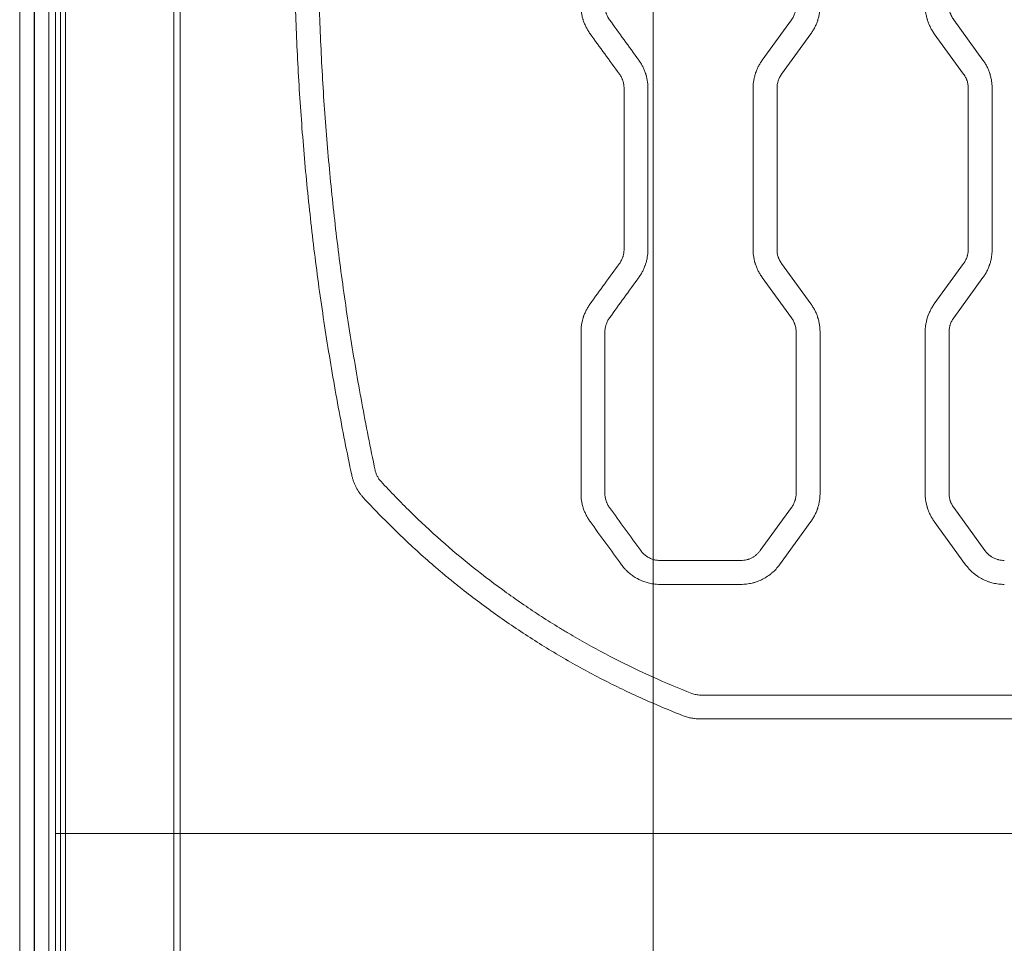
# Model space of a CAD drawing. Header units: millimetres. Extents: x 0 to 594, y 0 to 420.
# Tile 151 of 256: x 171 to 182, y 326 to 336. Entities that reach past the tile are written whole.
import ezdxf

# ---------------------------------------------------------------- set-up
doc = ezdxf.new("R2010")
doc.units = ezdxf.units.MM
doc.layers.add('1', color=7, linetype='Continuous', true_color=0xffffff)
doc.styles.add('Arial Unicode MS', font='txt')
doc.dimstyles.get("Standard").update_dxf_attribs({"dimtxt": 0.18, "dimasz": 0.18, "dimexe": 0.18, "dimexo": 0.0625, "dimgap": 0.09, "dimtad": 0, "dimtih": 1, "dimtoh": 1, "dimdec": 4, "dimzin": 0, "dimdsep": 46, "dimtxsty": 'Standard', "dimcen": 0.09, "dimadec": 0, "dimazin": 0, "dimtfac": 1, "dimtdec": 4, "dimtofl": 0, "dimtmove": 0, "dimatfit": 3, "dimfxl": 0, "dimtolj": 1, "dimtzin": 0, "dimarcsym": 0})

# ---------------------------------------------------------------- blocks, each defined once
blk = doc.blocks.new('_U0')
at = {"layer": '1', "color": 18, "lineweight": 13}
for p, q in [((147.657, 304.172), (147.657, 390.192)), ((305.847, 301.392), (305.847, 390.192)), ((147.657, 388.192), (198.852, 388.192)), ((305.847, 388.192), (254.652, 388.192))]:
    blk.add_line(p, q, dxfattribs=at)
at = {"layer": '1', "color": 18}
for points in [[(147.657, 388.192), (151.157, 389.13), (151.157, 387.254)], [(305.847, 388.192), (302.347, 387.254), (302.347, 389.13)]]:
    blk.add_solid(points, dxfattribs=at)
at = {"layer": '1', "color": 18, "linetype": 'Continuous', "lineweight": 13, "char_height": 3.5, "attachment_point": 7, "line_spacing_factor": 1.047437, "style": 'Arial Unicode MS'}
for s, insert in [('\\fArial Unicode MS|b0|i0;\\W1.0000;3.16', (200.537, 385.556)), ('\\fArial Unicode MS|b0|i0;\\W1.0000;LIFT POINT SPAN', (213.204, 385.556))]:
    blk.add_mtext(s, dxfattribs=dict(at, insert=insert))
blk = doc.blocks.new('_U7')
at = {"layer": '1', "color": 18, "lineweight": 13}
for p, q in [((147.657, 338.622), (150.385, 338.622)), ((148.385, 338.622), (148.385, 256.119)), ((147.657, 304.172), (150.385, 304.172)), ((148.385, 256.119), (153.385, 256.119))]:
    blk.add_line(p, q, dxfattribs=at)
at = {"layer": '1', "color": 18}
for points in [[(148.385, 338.622), (149.323, 335.122), (147.447, 335.122)], [(148.385, 304.172), (147.447, 307.672), (149.323, 307.672)]]:
    blk.add_solid(points, dxfattribs=at)
at = {"layer": '1', "color": 18, "linetype": 'Continuous', "lineweight": 13, "char_height": 3.5, "attachment_point": 7, "line_spacing_factor": 1.047437, "style": 'Arial Unicode MS'}
for s, insert in [('\\fArial Unicode MS|b0|i0;\\W1.0000;0.69', (155.071, 253.483)), ('\\fArial Unicode MS|b0|i0;\\W1.0000;CTRS', (167.737, 253.483)), ('\\fArial Unicode MS|b0|i0;\\W1.0000;FWD LIFT POINTS', (155.071, 246.421))]:
    blk.add_mtext(s, dxfattribs=dict(at, insert=insert))

msp = doc.modelspace()

# ---------------------------------------------------------------- linework, layer by layer
at = {"layer": '1', "color": 155, "linetype": 'Continuous', "lineweight": 13}
for p, q in [((171.469, 314.073), (171.469, 341.805)), ((171.62, 341.805), (171.62, 314.073)), ((171.623, 314.073), (171.623, 341.805)), ((171.774, 341.805), (171.774, 314.073)), ((171.843, 337.058), (171.843, 327.558)), ((171.895, 337.058), (171.895, 327.558)), ((171.949, 337.058), (171.949, 327.558)), ((173.08, 337.058), (173.08, 327.558)), ((173.149, 337.058), (173.149, 327.558)), ((178.093, 337.058), (178.093, 330.424)), ((179.235, 335.643), (179.542, 336.065)), ((181.238, 336.065), (181.544, 335.643)), ((179.744, 335.918), (179.438, 335.496)), ((181.342, 335.496), (181.035, 335.918)), ((177.79, 333.664), (177.79, 335.349)), ((178.04, 335.349), (178.04, 333.664)), ((179.14, 333.664), (179.14, 335.349)), ((179.39, 335.349), (179.39, 333.664)), ((181.39, 333.664), (181.39, 335.349)), ((181.64, 335.349), (181.64, 333.664)), ((179.438, 333.517), (179.744, 333.095)), ((181.035, 333.095), (181.342, 333.517)), ((179.542, 332.948), (179.235, 333.37)), ((181.544, 333.37), (181.238, 332.948)), ((177.34, 331.113), (177.34, 332.801)), ((177.59, 332.801), (177.59, 331.113)), ((179.59, 331.113), (179.59, 332.801)), ((179.84, 332.801), (179.84, 331.113)), ((180.94, 331.113), (180.94, 332.801)), ((181.19, 332.801), (181.19, 331.113)), ((179.215, 330.516), (179.542, 330.967)), ((181.238, 330.967), (181.565, 330.516)), ((179.744, 330.82), (179.417, 330.369)), ((181.363, 330.369), (181.035, 330.82)), ((178.093, 330.168), (178.093, 330.424)), ((178.167, 330.413), (179.012, 330.413)), ((178.093, 330.168), (178.093, 329.193)), ((179.012, 330.163), (178.167, 330.163)), ((178.093, 328.92), (178.093, 329.193)), ((178.59, 329.006), (191.93, 329.006)), ((178.093, 328.92), (178.093, 327.558)), ((191.922, 328.756), (178.59, 328.756)), ((171.843, 327.558), (171.843, 318.058)), ((171.895, 318.058), (171.895, 327.558)), ((171.949, 318.058), (171.949, 327.558)), ((173.08, 318.058), (173.08, 327.558)), ((173.149, 318.058), (173.149, 327.558)), ((178.093, 327.558), (191.905, 327.558)), ((178.093, 326.197), (178.093, 327.558))]:
    msp.add_line(p, q, dxfattribs=at)
for points in [[(174.942, 331.304), (174.892, 331.541), (174.798, 332.016), (174.676, 332.73), (174.572, 333.447), (174.488, 334.165), (174.422, 334.885), (174.375, 335.607), (174.346, 336.332), (174.34, 336.816), (174.34, 337.058)], [(174.59, 337.058), (174.59, 336.818), (174.596, 336.338), (174.624, 335.621), (174.671, 334.905), (174.736, 334.191), (174.82, 333.479), (174.923, 332.769), (175.044, 332.062), (175.137, 331.591), (175.187, 331.356)], [(177.638, 336.065), (177.74, 335.925), (177.842, 335.784), (177.944, 335.643)], [(177.742, 335.496), (177.64, 335.637), (177.538, 335.778), (177.435, 335.918)], [(177.435, 333.095), (177.538, 333.236), (177.64, 333.376), (177.742, 333.517)], [(177.944, 333.37), (177.842, 333.229), (177.74, 333.089), (177.638, 332.948)], [(177.638, 330.967), (177.747, 330.816), (177.856, 330.666), (177.965, 330.516)], [(177.763, 330.369), (177.654, 330.519), (177.544, 330.669), (177.435, 330.82)], [(178.093, 330.424), (178.105, 330.42), (178.13, 330.415), (178.155, 330.413), (178.167, 330.413)], [(178.167, 330.163), (178.155, 330.163), (178.13, 330.164), (178.105, 330.167), (178.093, 330.168)], [(178.093, 329.193), (178.227, 329.133), (178.362, 329.076), (178.499, 329.023)], [(178.408, 328.79), (178.302, 328.831), (178.197, 328.875), (178.093, 328.92)], [(171.895, 327.558), (171.901, 327.558), (171.92, 327.558), (171.949, 327.558)], [(173.08, 327.558), (173.102, 327.558), (173.125, 327.558), (173.149, 327.558)]]:
    msp.add_open_spline(points, degree=3, dxfattribs=at)
for points, knots in [([(177.435, 335.918), (177.428, 335.929), (177.42, 335.94), (177.407, 335.962), (177.394, 335.985), (177.383, 336.009), (177.373, 336.033), (177.368, 336.045), (177.363, 336.061), (177.362, 336.064), (177.36, 336.07), (177.36, 336.073), (177.357, 336.083), (177.355, 336.089), (177.351, 336.108), (177.346, 336.134), (177.342, 336.16), (177.34, 336.186), (177.34, 336.199), (177.34, 336.212)], [0, 0, 0, 0, 0.125, 0.125, 0.25, 0.375, 0.375, 0.5, 0.5, 0.53125, 0.53125, 0.5625, 0.5625, 0.625, 0.625, 0.75, 0.875, 0.875, 1, 1, 1, 1]), ([(177.59, 336.212), (177.59, 336.199), (177.591, 336.186), (177.595, 336.16), (177.598, 336.148), (177.603, 336.132), (177.604, 336.129), (177.606, 336.123), (177.608, 336.12), (177.611, 336.111), (177.614, 336.105), (177.623, 336.087), (177.63, 336.076), (177.638, 336.065)], [0, 0, 0, 0, 0.25, 0.25, 0.5, 0.5, 0.5625, 0.5625, 0.625, 0.625, 0.75, 0.75, 1, 1, 1, 1]), ([(179.542, 336.065), (179.55, 336.076), (179.557, 336.087), (179.568, 336.11), (179.573, 336.122), (179.579, 336.138), (179.58, 336.141), (179.581, 336.147), (179.582, 336.151), (179.584, 336.16), (179.586, 336.167), (179.589, 336.186), (179.59, 336.199), (179.59, 336.212)], [0, 0, 0, 0, 0.25, 0.25, 0.5, 0.5, 0.5625, 0.5625, 0.625, 0.625, 0.75, 0.75, 1, 1, 1, 1]), ([(179.84, 336.212), (179.84, 336.199), (179.839, 336.186), (179.837, 336.16), (179.834, 336.134), (179.829, 336.108), (179.823, 336.083), (179.82, 336.07), (179.814, 336.055), (179.813, 336.052), (179.811, 336.045), (179.81, 336.042), (179.807, 336.033), (179.804, 336.027), (179.797, 336.009), (179.786, 335.985), (179.773, 335.962), (179.759, 335.94), (179.752, 335.929), (179.744, 335.918)], [0, 0, 0, 0, 0.125, 0.125, 0.25, 0.375, 0.375, 0.5, 0.5, 0.53125, 0.53125, 0.5625, 0.5625, 0.625, 0.625, 0.75, 0.875, 0.875, 1, 1, 1, 1]), ([(181.035, 335.918), (181.028, 335.929), (181.02, 335.94), (181.007, 335.962), (180.994, 335.985), (180.983, 336.009), (180.973, 336.033), (180.968, 336.045), (180.963, 336.061), (180.962, 336.064), (180.96, 336.07), (180.96, 336.073), (180.957, 336.083), (180.955, 336.089), (180.951, 336.108), (180.946, 336.134), (180.942, 336.16), (180.94, 336.186), (180.94, 336.199), (180.94, 336.212)], [0, 0, 0, 0, 0.125, 0.125, 0.25, 0.375, 0.375, 0.5, 0.5, 0.53125, 0.53125, 0.5625, 0.5625, 0.625, 0.625, 0.75, 0.875, 0.875, 1, 1, 1, 1]), ([(181.19, 336.212), (181.19, 336.199), (181.191, 336.186), (181.195, 336.16), (181.198, 336.148), (181.203, 336.132), (181.204, 336.129), (181.206, 336.123), (181.208, 336.12), (181.211, 336.111), (181.214, 336.105), (181.223, 336.087), (181.23, 336.076), (181.238, 336.065)], [0, 0, 0, 0, 0.25, 0.25, 0.5, 0.5, 0.5625, 0.5625, 0.625, 0.625, 0.75, 0.75, 1, 1, 1, 1]), ([(177.944, 335.643), (177.952, 335.632), (177.959, 335.621), (177.973, 335.599), (177.986, 335.576), (177.997, 335.553), (178.007, 335.529), (178.011, 335.516), (178.016, 335.501), (178.017, 335.498), (178.019, 335.491), (178.02, 335.488), (178.023, 335.479), (178.024, 335.472), (178.029, 335.453), (178.034, 335.428), (178.037, 335.402), (178.039, 335.375), (178.04, 335.362), (178.04, 335.349)], [0, 0, 0, 0, 0.125, 0.125, 0.25, 0.375, 0.375, 0.5, 0.5, 0.53125, 0.53125, 0.5625, 0.5625, 0.625, 0.625, 0.75, 0.875, 0.875, 1, 1, 1, 1]), ([(179.14, 335.349), (179.14, 335.362), (179.14, 335.375), (179.142, 335.402), (179.145, 335.427), (179.151, 335.453), (179.157, 335.478), (179.16, 335.491), (179.165, 335.507), (179.166, 335.51), (179.168, 335.516), (179.17, 335.519), (179.173, 335.528), (179.175, 335.534), (179.183, 335.553), (179.194, 335.576), (179.207, 335.599), (179.22, 335.621), (179.228, 335.632), (179.235, 335.643)], [0, 0, 0, 0, 0.125, 0.125, 0.25, 0.375, 0.375, 0.5, 0.5, 0.53125, 0.53125, 0.5625, 0.5625, 0.625, 0.625, 0.75, 0.875, 0.875, 1, 1, 1, 1]), ([(181.544, 335.643), (181.552, 335.632), (181.559, 335.621), (181.573, 335.599), (181.586, 335.576), (181.597, 335.553), (181.607, 335.529), (181.611, 335.516), (181.616, 335.501), (181.617, 335.498), (181.619, 335.491), (181.62, 335.488), (181.623, 335.479), (181.624, 335.472), (181.629, 335.453), (181.634, 335.428), (181.637, 335.402), (181.639, 335.375), (181.64, 335.362), (181.64, 335.349)], [0, 0, 0, 0, 0.125, 0.125, 0.25, 0.375, 0.375, 0.5, 0.5, 0.53125, 0.53125, 0.5625, 0.5625, 0.625, 0.625, 0.75, 0.875, 0.875, 1, 1, 1, 1]), ([(177.79, 335.349), (177.79, 335.362), (177.789, 335.375), (177.785, 335.401), (177.782, 335.414), (177.777, 335.429), (177.776, 335.433), (177.773, 335.439), (177.772, 335.442), (177.768, 335.451), (177.766, 335.457), (177.757, 335.474), (177.75, 335.485), (177.742, 335.496)], [0, 0, 0, 0, 0.25, 0.25, 0.5, 0.5, 0.5625, 0.5625, 0.625, 0.625, 0.75, 0.75, 1, 1, 1, 1]), ([(179.438, 335.496), (179.43, 335.485), (179.423, 335.474), (179.411, 335.451), (179.406, 335.439), (179.401, 335.423), (179.4, 335.42), (179.398, 335.414), (179.398, 335.411), (179.395, 335.401), (179.394, 335.395), (179.391, 335.375), (179.39, 335.362), (179.39, 335.349)], [0, 0, 0, 0, 0.25, 0.25, 0.5, 0.5, 0.5625, 0.5625, 0.625, 0.625, 0.75, 0.75, 1, 1, 1, 1]), ([(181.39, 335.349), (181.39, 335.362), (181.389, 335.375), (181.385, 335.401), (181.382, 335.414), (181.377, 335.429), (181.376, 335.433), (181.373, 335.439), (181.372, 335.442), (181.368, 335.451), (181.366, 335.457), (181.357, 335.474), (181.35, 335.485), (181.342, 335.496)], [0, 0, 0, 0, 0.25, 0.25, 0.5, 0.5, 0.5625, 0.5625, 0.625, 0.625, 0.75, 0.75, 1, 1, 1, 1]), ([(177.742, 333.517), (177.75, 333.528), (177.757, 333.539), (177.768, 333.562), (177.773, 333.574), (177.779, 333.59), (177.78, 333.593), (177.781, 333.599), (177.782, 333.603), (177.784, 333.612), (177.786, 333.618), (177.789, 333.638), (177.79, 333.651), (177.79, 333.664)], [0, 0, 0, 0, 0.25, 0.25, 0.5, 0.5, 0.5625, 0.5625, 0.625, 0.625, 0.75, 0.75, 1, 1, 1, 1]), ([(178.04, 333.664), (178.04, 333.651), (178.039, 333.638), (178.037, 333.612), (178.034, 333.586), (178.029, 333.56), (178.023, 333.535), (178.02, 333.522), (178.014, 333.507), (178.013, 333.504), (178.011, 333.497), (178.01, 333.494), (178.007, 333.485), (178.004, 333.479), (177.997, 333.461), (177.986, 333.437), (177.973, 333.414), (177.959, 333.392), (177.952, 333.381), (177.944, 333.37)], [0, 0, 0, 0, 0.125, 0.125, 0.25, 0.375, 0.375, 0.5, 0.5, 0.53125, 0.53125, 0.5625, 0.5625, 0.625, 0.625, 0.75, 0.875, 0.875, 1, 1, 1, 1]), ([(179.235, 333.37), (179.228, 333.381), (179.22, 333.392), (179.207, 333.414), (179.194, 333.437), (179.183, 333.46), (179.173, 333.485), (179.168, 333.497), (179.163, 333.512), (179.162, 333.516), (179.16, 333.522), (179.16, 333.525), (179.157, 333.535), (179.155, 333.541), (179.151, 333.56), (179.146, 333.586), (179.142, 333.612), (179.14, 333.638), (179.14, 333.651), (179.14, 333.664)], [0, 0, 0, 0, 0.125, 0.125, 0.25, 0.375, 0.375, 0.5, 0.5, 0.53125, 0.53125, 0.5625, 0.5625, 0.625, 0.625, 0.75, 0.875, 0.875, 1, 1, 1, 1]), ([(179.39, 333.664), (179.39, 333.651), (179.391, 333.638), (179.395, 333.612), (179.398, 333.599), (179.403, 333.584), (179.404, 333.581), (179.406, 333.575), (179.408, 333.571), (179.411, 333.562), (179.414, 333.556), (179.423, 333.539), (179.43, 333.528), (179.438, 333.517)], [0, 0, 0, 0, 0.25, 0.25, 0.5, 0.5, 0.5625, 0.5625, 0.625, 0.625, 0.75, 0.75, 1, 1, 1, 1]), ([(181.342, 333.517), (181.35, 333.528), (181.357, 333.539), (181.368, 333.562), (181.373, 333.574), (181.379, 333.59), (181.38, 333.593), (181.381, 333.599), (181.382, 333.603), (181.384, 333.612), (181.386, 333.618), (181.389, 333.638), (181.39, 333.651), (181.39, 333.664)], [0, 0, 0, 0, 0.25, 0.25, 0.5, 0.5, 0.5625, 0.5625, 0.625, 0.625, 0.75, 0.75, 1, 1, 1, 1]), ([(181.64, 333.664), (181.64, 333.651), (181.639, 333.638), (181.637, 333.612), (181.634, 333.586), (181.629, 333.56), (181.623, 333.535), (181.62, 333.522), (181.614, 333.507), (181.613, 333.504), (181.611, 333.497), (181.61, 333.494), (181.607, 333.485), (181.604, 333.479), (181.597, 333.461), (181.586, 333.437), (181.573, 333.414), (181.559, 333.392), (181.552, 333.381), (181.544, 333.37)], [0, 0, 0, 0, 0.125, 0.125, 0.25, 0.375, 0.375, 0.5, 0.5, 0.53125, 0.53125, 0.5625, 0.5625, 0.625, 0.625, 0.75, 0.875, 0.875, 1, 1, 1, 1]), ([(177.34, 332.801), (177.34, 332.814), (177.34, 332.827), (177.342, 332.853), (177.345, 332.879), (177.351, 332.905), (177.357, 332.93), (177.36, 332.943), (177.365, 332.958), (177.366, 332.962), (177.368, 332.968), (177.37, 332.971), (177.373, 332.98), (177.375, 332.986), (177.383, 333.004), (177.394, 333.028), (177.407, 333.051), (177.42, 333.073), (177.428, 333.084), (177.435, 333.095)], [0, 0, 0, 0, 0.125, 0.125, 0.25, 0.375, 0.375, 0.5, 0.5, 0.53125, 0.53125, 0.5625, 0.5625, 0.625, 0.625, 0.75, 0.875, 0.875, 1, 1, 1, 1]), ([(179.744, 333.095), (179.752, 333.084), (179.759, 333.073), (179.773, 333.051), (179.786, 333.028), (179.797, 333.005), (179.807, 332.981), (179.811, 332.968), (179.816, 332.953), (179.817, 332.95), (179.819, 332.943), (179.82, 332.94), (179.823, 332.931), (179.824, 332.924), (179.829, 332.905), (179.834, 332.879), (179.837, 332.853), (179.839, 332.827), (179.84, 332.814), (179.84, 332.801)], [0, 0, 0, 0, 0.125, 0.125, 0.25, 0.375, 0.375, 0.5, 0.5, 0.53125, 0.53125, 0.5625, 0.5625, 0.625, 0.625, 0.75, 0.875, 0.875, 1, 1, 1, 1]), ([(180.94, 332.801), (180.94, 332.814), (180.94, 332.827), (180.942, 332.853), (180.945, 332.879), (180.951, 332.905), (180.957, 332.93), (180.96, 332.943), (180.965, 332.958), (180.966, 332.962), (180.968, 332.968), (180.97, 332.971), (180.973, 332.98), (180.975, 332.986), (180.983, 333.004), (180.994, 333.028), (181.007, 333.051), (181.02, 333.073), (181.028, 333.084), (181.035, 333.095)], [0, 0, 0, 0, 0.125, 0.125, 0.25, 0.375, 0.375, 0.5, 0.5, 0.53125, 0.53125, 0.5625, 0.5625, 0.625, 0.625, 0.75, 0.875, 0.875, 1, 1, 1, 1]), ([(177.638, 332.948), (177.63, 332.937), (177.623, 332.926), (177.611, 332.903), (177.606, 332.891), (177.601, 332.875), (177.6, 332.872), (177.598, 332.866), (177.598, 332.863), (177.595, 332.853), (177.594, 332.847), (177.591, 332.827), (177.59, 332.814), (177.59, 332.801)], [0, 0, 0, 0, 0.25, 0.25, 0.5, 0.5, 0.5625, 0.5625, 0.625, 0.625, 0.75, 0.75, 1, 1, 1, 1]), ([(179.59, 332.801), (179.59, 332.814), (179.589, 332.827), (179.585, 332.853), (179.582, 332.866), (179.577, 332.881), (179.576, 332.884), (179.573, 332.891), (179.572, 332.894), (179.568, 332.903), (179.566, 332.909), (179.557, 332.926), (179.55, 332.937), (179.542, 332.948)], [0, 0, 0, 0, 0.25, 0.25, 0.5, 0.5, 0.5625, 0.5625, 0.625, 0.625, 0.75, 0.75, 1, 1, 1, 1]), ([(181.238, 332.948), (181.23, 332.937), (181.223, 332.926), (181.211, 332.903), (181.206, 332.891), (181.201, 332.875), (181.2, 332.872), (181.198, 332.866), (181.198, 332.863), (181.195, 332.853), (181.194, 332.847), (181.191, 332.827), (181.19, 332.814), (181.19, 332.801)], [0, 0, 0, 0, 0.25, 0.25, 0.5, 0.5, 0.5625, 0.5625, 0.625, 0.625, 0.75, 0.75, 1, 1, 1, 1]), ([(175.064, 331.068), (175.057, 331.077), (175.042, 331.094), (175.029, 331.111), (175.01, 331.139), (174.998, 331.158), (174.983, 331.187), (174.978, 331.198), (174.969, 331.218), (174.965, 331.229), (174.957, 331.25), (174.95, 331.271), (174.945, 331.293), (174.942, 331.304)], [0, 0, 0, 0, 0.125, 0.25, 0.25, 0.5, 0.5, 0.625, 0.625, 0.75, 0.75, 0.875, 1, 1, 1, 1]), ([(175.187, 331.356), (175.189, 331.345), (175.192, 331.334), (175.2, 331.313), (175.204, 331.303), (175.212, 331.288), (175.215, 331.283), (175.221, 331.274), (175.224, 331.269), (175.233, 331.255), (175.24, 331.246), (175.248, 331.238)], [0, 0, 0, 0, 0.25, 0.25, 0.5, 0.5, 0.625, 0.625, 0.75, 0.75, 1, 1, 1, 1]), ([(175.248, 331.238), (175.348, 331.13), (175.451, 331.024), (175.66, 330.819), (175.767, 330.72), (175.986, 330.526), (176.098, 330.432), (176.327, 330.249), (176.443, 330.161), (176.621, 330.033), (176.681, 329.991), (176.803, 329.908), (176.864, 329.867), (176.987, 329.787), (177.05, 329.748), (177.129, 329.7), (177.144, 329.69), (177.176, 329.671), (177.192, 329.662), (177.24, 329.634), (177.272, 329.615), (177.432, 329.523), (177.562, 329.452), (177.825, 329.318), (177.958, 329.254), (178.093, 329.193)], [0, 0, 0, 0, 0.125, 0.125, 0.25, 0.25, 0.375, 0.375, 0.5, 0.5, 0.5625, 0.5625, 0.625, 0.625, 0.6875, 0.6875, 0.703125, 0.703125, 0.71875, 0.71875, 0.75, 0.75, 0.875, 0.875, 1, 1, 1, 1]), ([(177.435, 330.82), (177.428, 330.83), (177.42, 330.841), (177.407, 330.863), (177.394, 330.886), (177.383, 330.91), (177.373, 330.934), (177.368, 330.946), (177.363, 330.962), (177.362, 330.965), (177.36, 330.971), (177.36, 330.974), (177.357, 330.984), (177.355, 330.99), (177.351, 331.009), (177.346, 331.035), (177.342, 331.061), (177.34, 331.087), (177.34, 331.1), (177.34, 331.113)], [0, 0, 0, 0, 0.125, 0.125, 0.25, 0.375, 0.375, 0.5, 0.5, 0.53125, 0.53125, 0.5625, 0.5625, 0.625, 0.625, 0.75, 0.875, 0.875, 1, 1, 1, 1]), ([(177.59, 331.113), (177.59, 331.1), (177.591, 331.087), (177.595, 331.062), (177.598, 331.049), (177.603, 331.033), (177.604, 331.03), (177.606, 331.024), (177.608, 331.021), (177.611, 331.012), (177.614, 331.006), (177.623, 330.988), (177.63, 330.977), (177.638, 330.967)], [0, 0, 0, 0, 0.25, 0.25, 0.5, 0.5, 0.5625, 0.5625, 0.625, 0.625, 0.75, 0.75, 1, 1, 1, 1]), ([(179.542, 330.967), (179.55, 330.977), (179.557, 330.988), (179.568, 331.012), (179.573, 331.024), (179.579, 331.039), (179.58, 331.042), (179.581, 331.049), (179.582, 331.052), (179.584, 331.061), (179.586, 331.068), (179.589, 331.087), (179.59, 331.1), (179.59, 331.113)], [0, 0, 0, 0, 0.25, 0.25, 0.5, 0.5, 0.5625, 0.5625, 0.625, 0.625, 0.75, 0.75, 1, 1, 1, 1]), ([(179.84, 331.113), (179.84, 331.1), (179.839, 331.087), (179.837, 331.061), (179.834, 331.035), (179.829, 331.01), (179.823, 330.984), (179.82, 330.972), (179.814, 330.956), (179.813, 330.953), (179.811, 330.947), (179.81, 330.944), (179.807, 330.934), (179.804, 330.928), (179.797, 330.91), (179.786, 330.886), (179.773, 330.864), (179.759, 330.841), (179.752, 330.83), (179.744, 330.82)], [0, 0, 0, 0, 0.125, 0.125, 0.25, 0.375, 0.375, 0.5, 0.5, 0.53125, 0.53125, 0.5625, 0.5625, 0.625, 0.625, 0.75, 0.875, 0.875, 1, 1, 1, 1]), ([(181.035, 330.82), (181.028, 330.83), (181.02, 330.841), (181.007, 330.863), (180.994, 330.886), (180.983, 330.91), (180.973, 330.934), (180.968, 330.946), (180.963, 330.962), (180.962, 330.965), (180.96, 330.971), (180.96, 330.974), (180.957, 330.984), (180.955, 330.99), (180.951, 331.009), (180.946, 331.035), (180.942, 331.061), (180.94, 331.087), (180.94, 331.1), (180.94, 331.113)], [0, 0, 0, 0, 0.125, 0.125, 0.25, 0.375, 0.375, 0.5, 0.5, 0.53125, 0.53125, 0.5625, 0.5625, 0.625, 0.625, 0.75, 0.875, 0.875, 1, 1, 1, 1]), ([(181.19, 331.113), (181.19, 331.1), (181.191, 331.087), (181.195, 331.062), (181.198, 331.049), (181.203, 331.033), (181.204, 331.03), (181.206, 331.024), (181.208, 331.021), (181.211, 331.012), (181.214, 331.006), (181.223, 330.988), (181.23, 330.977), (181.238, 330.967)], [0, 0, 0, 0, 0.25, 0.25, 0.5, 0.5, 0.5625, 0.5625, 0.625, 0.625, 0.75, 0.75, 1, 1, 1, 1]), ([(178.093, 328.92), (177.949, 328.982), (177.807, 329.048), (177.528, 329.187), (177.39, 329.26), (177.12, 329.413), (176.987, 329.492), (176.725, 329.658), (176.596, 329.745), (176.342, 329.925), (176.217, 330.018), (176.064, 330.139), (176.019, 330.175), (175.973, 330.213), (175.943, 330.237), (175.928, 330.25), (175.853, 330.312), (175.793, 330.363), (175.676, 330.466), (175.618, 330.519), (175.504, 330.625), (175.447, 330.678), (175.279, 330.842), (175.17, 330.954), (175.064, 331.068)], [0, 0, 0, 0, 0.125, 0.125, 0.25, 0.25, 0.375, 0.375, 0.5, 0.5, 0.625, 0.625, 0.65625, 0.671875, 0.671875, 0.6875, 0.6875, 0.75, 0.75, 0.8125, 0.8125, 0.875, 0.875, 1, 1, 1, 1]), ([(177.965, 330.516), (177.969, 330.51), (177.977, 330.5), (177.991, 330.485), (178.006, 330.472), (178.016, 330.464), (178.024, 330.458), (178.027, 330.456), (178.033, 330.452), (178.035, 330.45), (178.044, 330.445), (178.056, 330.439), (178.074, 330.431), (178.087, 330.426), (178.093, 330.424)], [0, 0, 0, 0, 0.125, 0.25, 0.375, 0.5, 0.5, 0.5625, 0.5625, 0.625, 0.625, 0.75, 0.875, 1, 1, 1, 1]), ([(179.012, 330.413), (179.022, 330.413), (179.032, 330.413), (179.052, 330.416), (179.061, 330.417), (179.075, 330.421), (179.08, 330.422), (179.087, 330.424), (179.09, 330.425), (179.094, 330.427), (179.097, 330.427), (179.108, 330.432), (179.117, 330.436), (179.135, 330.445), (179.143, 330.449), (179.155, 330.458), (179.159, 330.46), (179.165, 330.465), (179.167, 330.466), (179.171, 330.47), (179.173, 330.471), (179.182, 330.479), (179.196, 330.493), (179.209, 330.508), (179.215, 330.516)], [0, 0, 0, 0, 0.125, 0.125, 0.25, 0.25, 0.3125, 0.3125, 0.34375, 0.34375, 0.375, 0.375, 0.5, 0.5, 0.625, 0.625, 0.6875, 0.6875, 0.71875, 0.71875, 0.75, 0.75, 0.875, 1, 1, 1, 1]), ([(181.565, 330.516), (181.571, 330.508), (181.577, 330.5), (181.59, 330.486), (181.597, 330.479), (181.608, 330.47), (181.612, 330.467), (181.618, 330.462), (181.62, 330.461), (181.624, 330.458), (181.626, 330.456), (181.637, 330.45), (181.645, 330.445), (181.662, 330.436), (181.671, 330.432), (181.685, 330.427), (181.69, 330.425), (181.697, 330.423), (181.699, 330.422), (181.704, 330.421), (181.706, 330.42), (181.718, 330.418), (181.728, 330.416), (181.748, 330.413), (181.757, 330.413), (181.767, 330.413)], [0, 0, 0, 0, 0.125, 0.125, 0.25, 0.25, 0.3125, 0.3125, 0.34375, 0.34375, 0.375, 0.375, 0.5, 0.5, 0.625, 0.625, 0.6875, 0.6875, 0.71875, 0.71875, 0.75, 0.75, 0.875, 0.875, 1, 1, 1, 1]), ([(178.093, 330.168), (178.077, 330.171), (178.06, 330.174), (178.028, 330.182), (178.013, 330.187), (177.982, 330.198), (177.967, 330.205), (177.948, 330.214), (177.944, 330.215), (177.937, 330.219), (177.933, 330.221), (177.922, 330.227), (177.915, 330.231), (177.894, 330.244), (177.866, 330.262), (177.841, 330.284), (177.823, 330.3), (177.817, 330.306), (177.808, 330.315), (177.805, 330.318), (177.8, 330.324), (177.797, 330.327), (177.783, 330.343), (177.773, 330.356), (177.763, 330.369)], [0, 0, 0, 0, 0.125, 0.125, 0.25, 0.25, 0.375, 0.375, 0.40625, 0.40625, 0.4375, 0.4375, 0.5, 0.5, 0.625, 0.75, 0.75, 0.8125, 0.8125, 0.84375, 0.84375, 0.875, 0.875, 1, 1, 1, 1]), ([(179.417, 330.369), (179.405, 330.353), (179.393, 330.338), (179.366, 330.309), (179.352, 330.296), (179.33, 330.276), (179.322, 330.27), (179.311, 330.261), (179.307, 330.259), (179.299, 330.253), (179.294, 330.25), (179.274, 330.236), (179.257, 330.226), (179.222, 330.209), (179.204, 330.201), (179.177, 330.191), (179.167, 330.187), (179.153, 330.183), (179.149, 330.182), (179.139, 330.179), (179.134, 330.178), (179.11, 330.172), (179.091, 330.169), (179.052, 330.164), (179.032, 330.163), (179.012, 330.163)], [0, 0, 0, 0, 0.125, 0.125, 0.25, 0.25, 0.3125, 0.3125, 0.34375, 0.34375, 0.375, 0.375, 0.5, 0.5, 0.625, 0.625, 0.6875, 0.6875, 0.71875, 0.71875, 0.75, 0.75, 0.875, 0.875, 1, 1, 1, 1]), ([(181.767, 330.163), (181.747, 330.163), (181.728, 330.164), (181.689, 330.169), (181.67, 330.172), (181.641, 330.179), (181.632, 330.181), (181.618, 330.186), (181.613, 330.187), (181.604, 330.19), (181.599, 330.192), (181.576, 330.201), (181.558, 330.208), (181.523, 330.226), (181.506, 330.236), (181.482, 330.252), (181.474, 330.258), (181.462, 330.267), (181.458, 330.27), (181.45, 330.276), (181.446, 330.279), (181.428, 330.295), (181.414, 330.309), (181.387, 330.338), (181.374, 330.353), (181.363, 330.369)], [0, 0, 0, 0, 0.125, 0.125, 0.25, 0.25, 0.3125, 0.3125, 0.34375, 0.34375, 0.375, 0.375, 0.5, 0.5, 0.625, 0.625, 0.6875, 0.6875, 0.71875, 0.71875, 0.75, 0.75, 0.875, 0.875, 1, 1, 1, 1]), ([(178.499, 329.023), (178.506, 329.02), (178.514, 329.018), (178.529, 329.013), (178.544, 329.01), (178.559, 329.008), (178.574, 329.006), (178.582, 329.006), (178.59, 329.006)], [0, 0, 0, 0, 0.25, 0.25, 0.5, 0.75, 0.75, 1, 1, 1, 1]), ([(178.59, 328.756), (178.574, 328.756), (178.559, 328.757), (178.528, 328.76), (178.497, 328.764), (178.467, 328.771), (178.438, 328.779), (178.423, 328.784), (178.408, 328.79)], [0, 0, 0, 0, 0.25, 0.25, 0.5, 0.75, 0.75, 1, 1, 1, 1]), ([(171.843, 327.558), (171.843, 327.558), (171.843, 327.558), (171.843, 327.558), (171.845, 327.558), (171.857, 327.558), (171.872, 327.558), (171.895, 327.558)], [0, 0, 0, 0, 0.007814, 0.007814, 0.338543, 0.338543, 1, 1, 1, 1]), ([(171.949, 327.558), (172.106, 327.558), (172.28, 327.558), (172.66, 327.558), (172.864, 327.558), (173.08, 327.558)], [0, 0, 0, 0, 0.5, 0.5, 1, 1, 1, 1]), ([(173.149, 327.558), (173.96, 327.558), (174.78, 327.558), (176.02, 327.558), (176.433, 327.558), (177.262, 327.558), (177.677, 327.558), (178.093, 327.558)], [0, 0, 0, 0, 0.5, 0.5, 0.75, 0.75, 1, 1, 1, 1])]:
    msp.add_open_spline(points, degree=3, knots=knots, dxfattribs=at)

# ---------------------------------------------------------------- dimensions: what is measured, and where the dimension line sits
at = {"layer": '1', "color": 18, "linetype": 'Continuous', "lineweight": 13}
dim = msp.add_linear_dim(base=(305.847, 388.192), p1=(147.657, 304.172), p2=(305.847, 301.392), text=' <> \\fArial Unicode MS|b0|i0;\\C18;{\\H1.00x;\\fArial Unicode MS|b0|i0;LIFT POINT SPAN\\fArial Unicode MS|b0|i0;}\\C18;', dimstyle='Standard', override={"dimtxt": 3.5, "dimasz": 3.5, "dimexe": 2, "dimexo": 0, "dimgap": 1.5, "dimtih": 1, "dimtoh": 1, "dimdec": 2, "dimlfac": 0.02, "dimdsep": 46, "dimlunit": 2, "dimtxsty": 'Arial Unicode MS', "dimsah": 1, "dimse1": 0, "dimse2": 0, "dimsd1": 0, "dimsd2": 0, "dimclrd": 18, "dimclre": 18, "dimclrt": 18, "dimtol": 0, "dimtm": -0.1, "dimtfac": 1, "dimtdec": 2, "dimtofl": 1, "dimtmove": 0, "dimlwd": 13, "dimlwe": 13}, dxfattribs=at)
dim.commit()
dim.dimension.update_dxf_attribs({"geometry": '_U0', "text_midpoint": (226.752, 388.192), "dimtype": 160})
dim = msp.add_linear_dim(base=(148.385, 338.622), p1=(147.657, 304.172), p2=(147.657, 338.622), angle=90, text=' <> \\fArial Unicode MS|b0|i0;\\C18;{\\H1.00x;\\fArial Unicode MS|b0|i0;CTRS\\fArial Unicode MS|b0|i0;}\\C18;\\P\\fArial Unicode MS|b0|i0;\\C18;{\\H1.00x;\\fArial Unicode MS|b0|i0;FWD LIFT POINTS\\fArial Unicode MS|b0|i0;}\\C18;', dimstyle='Standard', override={"dimtxt": 3.5, "dimasz": 3.5, "dimexe": 2, "dimexo": 0, "dimgap": 1.5, "dimtih": 1, "dimtoh": 1, "dimdec": 2, "dimlfac": 0.02, "dimdsep": 46, "dimlunit": 2, "dimtxsty": 'Arial Unicode MS', "dimsah": 1, "dimse1": 0, "dimse2": 0, "dimsd1": 0, "dimsd2": 0, "dimclrd": 18, "dimclre": 18, "dimclrt": 18, "dimtol": 0, "dimtm": -0.1, "dimtfac": 1, "dimtdec": 2, "dimtofl": 1, "dimtmove": 1, "dimlwd": 13, "dimlwe": 13}, dxfattribs=at)
dim.commit()
dim.dimension.update_dxf_attribs({"geometry": '_U7', "text_midpoint": (175.717, 252.611), "dimtype": 160})

doc.saveas('drawing.dxf')
